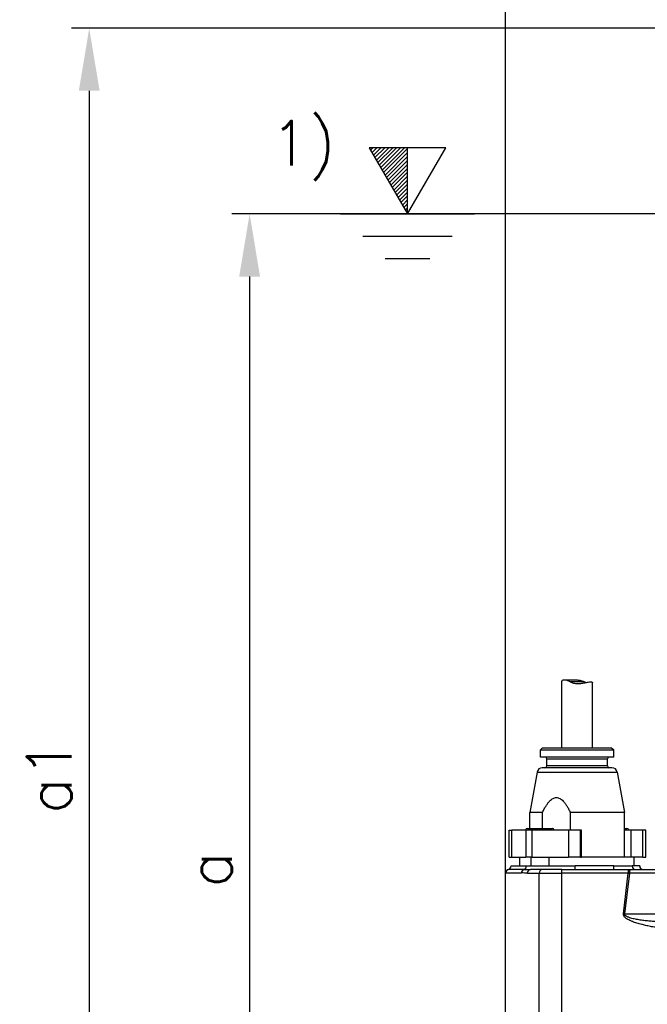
# Model space of a CAD drawing. Header units: millimetres. Extents: x 0 to 5940, y 0 to 4200.
# Tile 37 of 57: x 1805 to 2156, y 2465 to 3017. Entities that reach past the tile are written whole.
import ezdxf

# ---------------------------------------------------------------- set-up
doc = ezdxf.new("R2010")
doc.units = ezdxf.units.MM
doc.header["$LTSCALE"] = 50
doc.layers.get('DEFPOINTS').update_dxf_attribs({"linetype": 'CONTINUOUS'})
for name, color, linetype in [('02-LINIE-035', 2, 'CONTINUOUS'), ('06-MASSE1', 1, 'CONTINUOUS'), ('10-TEXT-025', 1, 'CONTINUOUS')]:
    doc.layers.add(name, color=color, linetype=linetype)
doc.styles.add('ACA_NORM', font='ROMANS.SHX')
doc.dimstyles.new('1-10', dxfattribs={"dimscale": 10, "dimtxt": 2.5, "dimasz": 3.5, "dimexe": 1, "dimexo": 0, "dimgap": 1, "dimtad": 1, "dimdec": 0, "dimzin": 0, "dimtxsty": 'ACA_NORM', "dimcen": 0, "dimadec": 0, "dimazin": 0, "dimtfac": 2.4, "dimtdec": 0, "dimtmove": 0, "dimatfit": 3, "dimfxl": 1, "dimtolj": 1, "dimtzin": 0, "dimarcsym": 0})

# ---------------------------------------------------------------- blocks, each defined once
blk = doc.blocks.new('*D9')
at = {"layer": '06-MASSE1', "color": 0, "lineweight": -2}
for p, q in [((2231.46, 2907.76), (1923.55, 2907.76)), ((1933.55, 2872.76), (1933.55, 2208.76)), ((2146.83, 2173.76), (1923.55, 2173.76))]:
    blk.add_line(p, q, dxfattribs=at)
at = {"layer": '06-MASSE1', "color": 0}
for points in [[(1927.71, 2872.76), (1939.38, 2872.76), (1933.55, 2907.76)], [(1927.71, 2208.76), (1939.38, 2208.76), (1933.55, 2173.76)]]:
    blk.add_solid(points, dxfattribs=at)
at = {"layer": 'DEFPOINTS', "color": 0}
for p in [(2231.46, 2907.76), (1933.55, 2173.76), (2146.83, 2173.76)]:
    blk.add_point(p, dxfattribs=at)
at = {"layer": '06-MASSE1', "color": 0, "insert": (1911.05, 2540.76), "char_height": 25, "attachment_point": 5, "rotation": 90, "style": 'ACA_NORM'}
blk.add_mtext('\\A1;a', dxfattribs=at)
blk = doc.blocks.new('*D10')
at = {"layer": '06-MASSE1', "color": 0, "lineweight": -2}
for p, q in [((2273.88, 3011.76), (1833.77, 3011.76)), ((1843.77, 2976.76), (1843.77, 2208.76)), ((2146.83, 2173.76), (1833.77, 2173.76))]:
    blk.add_line(p, q, dxfattribs=at)
at = {"layer": '06-MASSE1', "color": 0}
for points in [[(1837.94, 2976.76), (1849.6, 2976.76), (1843.77, 3011.76)], [(1837.94, 2208.76), (1849.6, 2208.76), (1843.77, 2173.76)]]:
    blk.add_solid(points, dxfattribs=at)
at = {"layer": 'DEFPOINTS', "color": 0}
for p in [(2273.88, 3011.76), (1843.77, 2173.76), (2146.83, 2173.76)]:
    blk.add_point(p, dxfattribs=at)
at = {"layer": '06-MASSE1', "color": 0, "insert": (1821.27, 2592.76), "char_height": 25, "attachment_point": 5, "rotation": 90, "style": 'ACA_NORM'}
blk.add_mtext('\\A1;a1', dxfattribs=at)
blk = doc.blocks.new('*D6')
at = {"layer": '06-MASSE1', "color": 0, "lineweight": -2}
for p, q in [((2076.83, 2430.59), (2076.83, 3126.84)), ((2667.84, 2426.76), (2667.84, 3126.84)), ((2632.84, 3116.84), (2111.83, 3116.84))]:
    blk.add_line(p, q, dxfattribs=at)
at = {"layer": '06-MASSE1', "color": 0}
for points in [[(2111.83, 3122.67), (2111.83, 3111.01), (2076.83, 3116.84)], [(2632.84, 3122.67), (2632.84, 3111.01), (2667.84, 3116.84)]]:
    blk.add_solid(points, dxfattribs=at)
at = {"layer": 'DEFPOINTS', "color": 0}
for p in [(2076.83, 3116.84), (2076.83, 2430.59), (2667.84, 2426.76)]:
    blk.add_point(p, dxfattribs=at)
at = {"layer": '06-MASSE1', "color": 0, "insert": (2372.34, 3139.34), "char_height": 25, "attachment_point": 5, "style": 'ACA_NORM'}
blk.add_mtext('\\A1;590', dxfattribs=at)

msp = doc.modelspace()

# ---------------------------------------------------------------- linework, layer by layer
at = {"layer": '02-LINIE-035'}
for p, q in [((2108.28, 2608.76), (2108.28, 2646.3)), ((2109.61, 2646.89), (2116.48, 2646.89)), ((2120.8, 2645.89), (2112.87, 2645.89)), ((2125.38, 2608.76), (2125.38, 2645.47)), ((2097.33, 2608.76), (2096.33, 2607.76)), ((2096.33, 2607.76), (2137.33, 2607.76)), ((2096.33, 2603.76), (2096.33, 2607.76)), ((2136.33, 2608.76), (2097.33, 2608.76)), ((2136.33, 2608.76), (2137.33, 2607.76)), ((2137.33, 2603.76), (2137.33, 2607.76)), ((2137.33, 2603.76), (2096.33, 2603.76)), ((2099.83, 2602.76), (2133.83, 2602.76)), ((2099.83, 2598.76), (2099.83, 2602.76)), ((2133.83, 2598.76), (2133.83, 2602.76)), ((2136.32, 2597.76), (2097.34, 2597.76)), ((2133.83, 2598.76), (2099.83, 2598.76)), ((2094.39, 2595.29), (2090.33, 2572.76)), ((2094.39, 2595.29), (2139.28, 2595.29)), ((2139.28, 2595.29), (2143.33, 2572.76)), ((2097.45, 2572.76), (2090.33, 2572.76)), ((2090.33, 2563.76), (2090.33, 2572.76)), ((2097.45, 2563.76), (2097.45, 2572.76)), ((2143.33, 2572.76), (2113.02, 2572.76)), ((2113.02, 2572.76), (2113.02, 2562.76)), ((2143.33, 2547.76), (2143.33, 2572.76)), ((2088.96, 2563.76), (2102.96, 2563.76)), ((2143.33, 2563.76), (2144.7, 2563.76)), ((2078.7, 2562.76), (2080.27, 2562.76)), ((2078.7, 2547.76), (2078.7, 2562.76)), ((2080.27, 2547.76), (2080.27, 2562.76)), ((2088.15, 2562.76), (2080.27, 2562.76)), ((2091.66, 2562.76), (2088.15, 2562.76)), ((2088.15, 2562.76), (2088.15, 2547.76)), ((2091.66, 2547.76), (2091.66, 2562.76)), ((2111.91, 2562.76), (2091.66, 2562.76)), ((2118.63, 2562.76), (2111.91, 2562.76)), ((2111.91, 2562.76), (2111.91, 2547.76)), ((2118.63, 2547.76), (2118.63, 2562.76)), ((2119.2, 2562.76), (2118.63, 2562.76)), ((2119.2, 2547.76), (2119.2, 2562.76)), ((2146.93, 2562.76), (2143.33, 2562.76)), ((2153.65, 2562.76), (2146.93, 2562.76)), ((2146.93, 2562.76), (2146.93, 2547.76)), ((2153.65, 2547.76), (2153.65, 2562.76)), ((2155.36, 2562.76), (2153.65, 2562.76)), ((2155.36, 2547.76), (2155.36, 2562.76)), ((2078.7, 2547.76), (2080.27, 2547.76)), ((2080.27, 2547.76), (2088.15, 2547.76)), ((2084.83, 2542.76), (2084.83, 2547.76)), ((2091.66, 2547.76), (2088.15, 2547.76)), ((2090.96, 2547.76), (2090.96, 2542.76)), ((2091.66, 2547.76), (2111.91, 2547.76)), ((2100.96, 2547.76), (2100.96, 2542.76)), ((2118.63, 2547.76), (2111.91, 2547.76)), ((2118.63, 2547.76), (2119.2, 2547.76)), ((2148.83, 2547.76), (2119.2, 2547.76)), ((2148.83, 2542.76), (2148.83, 2547.76)), ((2153.65, 2547.76), (2148.83, 2547.76)), ((2153.65, 2547.76), (2155.36, 2547.76)), ((2079.83, 2542.76), (2088.49, 2542.76)), ((2088.49, 2542.76), (2115.68, 2542.76)), ((2137.31, 2542.76), (2115.68, 2542.76)), ((2137.31, 2542.76), (2147.6, 2542.76)), ((2151.8, 2542.76), (2147.6, 2542.76)), ((2151.83, 2542.76), (2151.8, 2542.76)), ((2076.83, 2538.89), (2085.67, 2538.89)), ((2076.83, 2430.59), (2076.83, 2538.89)), ((2087.08, 2540.83), (2078.33, 2540.83)), ((2088.98, 2538.76), (2095.55, 2538.76)), ((2097.3, 2540.76), (2090.82, 2540.76)), ((2095.55, 2430.57), (2095.55, 2538.76)), ((2095.55, 2538.76), (2108.15, 2538.76)), ((2108.22, 2540.76), (2097.3, 2540.76)), ((2108.15, 2538.76), (2108.15, 2430.37)), ((2145.39, 2538.76), (2108.15, 2538.76)), ((2108.22, 2540.76), (2145.46, 2540.76)), ((2142.74, 2515.97), (2145.39, 2538.76)), ((2146.08, 2538.81), (2143.41, 2515.89)), ((2145.46, 2540.76), (2146.59, 2540.76)), ((2196.68, 2538.81), (2146.08, 2538.81)), ((2146.59, 2540.76), (2191.87, 2540.76)), ((2143.41, 2515.89), (2204.59, 2515.89))]:
    msp.add_line(p, q, dxfattribs=at)
for centre, radius, start, end in [((2098.83, 2602.76), 1, 0, 90), ((2134.83, 2602.76), 1, 90, 180), ((2097.34, 2594.76), 3, 90, 169.796), ((2098.83, 2598.76), 1, 270, 0), ((2134.83, 2598.76), 1, 180, 270), ((2136.32, 2594.76), 3, 10.204, 90), ((2088.96, 2562.76), 1, 90, 180), ((2102.96, 2562.76), 1, 0, 90), ((2144.7, 2562.76), 1, 0, 90), ((2077.83, 2542.76), 2, 284.4775, 0), ((2153.83, 2542.76), 2, 180, 270), ((2078.83, 2538.89), 2, 104.4775, 180)]:
    msp.add_arc(centre, radius, start, end, dxfattribs=at)
for centre, major_axis, ratio, start_param, end_param in [((2086.61, 2542.76), (0, -2), 0.9411, 0.25268, 1.570796), ((2115.61, 2542.76), (0, -2), 0.034899, 0, 1.570796), ((2137.24, 2542.76), (0, -2), 0.034899, 0, 1.570796), ((2149.59, 2542.76), (0, -2), 0.994124, 4.712389, 6.283185), ((2153.79, 2542.76), (0, -2), 0.994124, 4.712389, 6.283185), ((2087.55, 2538.89), (0, 2), 0.9411, 0.25268, 1.570796), ((2090.82, 2538.76), (0, 2), 0.919003, 0, 1.570796), ((2097.3, 2538.76), (0, 2), 0.87525, 0, 1.570796), ((2108.22, 2538.76), (0, 2), 0.034899, 0, 1.570796), ((2145.46, 2538.76), (0, 2), 0.034899, 0, 1.570796), ((2145.28, 2538.76), (3.05, 0.23), 0.002593, 4.746559, 4.974931), ((2146.59, 2538.76), (0, 2), 0.258819, 0, 1.544616), ((2142.63, 2515.97), (2.98, -0.35), 0.004035, 1.307751, 1.536124)]:
    msp.add_ellipse(centre, major_axis=major_axis, ratio=ratio, start_param=start_param, end_param=end_param, dxfattribs=at)
for points, knots in [([(2112.87, 2645.89), (2112.47, 2646.11), (2112.06, 2646.3), (2111.04, 2646.69), (2110.45, 2646.83), (2109.53, 2646.91), (2109.12, 2646.87), (2108.55, 2646.69), (2108.37, 2646.55), (2108.29, 2646.38), (2108.28, 2646.34), (2108.28, 2646.3)], [5.831266, 5.831266, 5.831266, 5.831266, 5.9754167, 5.9754167, 6.2084341, 6.2084341, 6.4372341, 6.4372341, 6.6660342, 6.6660342, 6.7362958, 6.7362958, 6.7362958, 6.7362958]), ([(2112.87, 2645.89), (2113.27, 2645.66), (2113.71, 2645.47), (2114.93, 2645.08), (2115.75, 2644.95), (2117.29, 2644.86), (2118.11, 2644.9), (2119.7, 2645.08), (2120.45, 2645.22), (2121.76, 2645.48), (2122.42, 2645.62), (2123.57, 2645.83), (2124.05, 2645.89), (2124.76, 2645.89), (2125.05, 2645.83), (2125.33, 2645.65), (2125.38, 2645.56), (2125.38, 2645.47)], [1.409341, 1.409341, 1.409341, 1.409341, 1.553492, 1.553492, 1.786509, 1.786509, 2.015309, 2.015309, 2.244109, 2.244109, 2.475329, 2.475329, 2.706549, 2.706549, 2.937769, 2.937769, 3.098727, 3.098727, 3.098727, 3.098727]), ([(2116.48, 2646.88), (2116.7, 2646.89), (2116.92, 2646.88), (2117.91, 2646.83), (2118.74, 2646.69), (2119.96, 2646.3), (2120.4, 2646.11), (2120.8, 2645.89)], [7.9837111, 7.9837111, 7.9837111, 7.9837111, 8.0485134, 8.0485134, 8.2815308, 8.2815308, 8.4256815, 8.4256815, 8.4256815, 8.4256815]), ([(2088.98, 2538.76), (2087.92, 2538.76), (2086.92, 2538.87), (2085.99, 2538.89), (2085.88, 2538.89), (2085.77, 2538.89), (2085.67, 2538.89)], [0, 0, 0, 0, 0.89649, 0.89649, 0.89649, 1, 1, 1, 1]), ([(2186.92, 2505.76), (2185.09, 2505.76), (2183.16, 2505.82), (2181.14, 2505.92), (2179.54, 2506.01), (2177.9, 2506.13), (2176.19, 2506.28), (2175.94, 2506.3), (2175.65, 2506.33), (2175.42, 2506.35), (2173.57, 2506.52), (2171.64, 2506.74), (2169.75, 2506.98), (2168.8, 2507.1), (2167.86, 2507.22), (2166.92, 2507.36), (2165.98, 2507.49), (2165.1, 2507.62), (2164.12, 2507.78), (2162.4, 2508.05), (2160.77, 2508.34), (2159.2, 2508.64), (2158.98, 2508.68), (2158.79, 2508.72), (2158.53, 2508.77), (2157.57, 2508.96), (2156.64, 2509.15), (2155.76, 2509.34), (2154.9, 2509.53), (2154.09, 2509.73), (2153.32, 2509.92), (2153.21, 2509.95), (2153.14, 2509.96), (2153, 2510), (2152.02, 2510.25), (2151.11, 2510.51), (2150.27, 2510.76), (2149.39, 2511.04), (2148.58, 2511.31), (2147.86, 2511.59), (2147.76, 2511.63), (2147.71, 2511.65), (2147.58, 2511.7), (2147.1, 2511.89), (2146.66, 2512.08), (2146.25, 2512.27), (2145.88, 2512.45), (2145.54, 2512.63), (2145.23, 2512.8), (2145.14, 2512.86), (2145.08, 2512.89), (2144.96, 2512.97), (2144.73, 2513.1), (2144.52, 2513.24), (2144.33, 2513.38), (2144.2, 2513.47), (2144.09, 2513.56), (2143.98, 2513.65), (2143.89, 2513.73), (2143.83, 2513.78), (2143.71, 2513.89), (2143.61, 2513.99), (2143.51, 2514.09), (2143.42, 2514.19), (2143.34, 2514.28), (2143.26, 2514.37), (2143.2, 2514.46), (2143.19, 2514.48), (2143.18, 2514.48), (2143.17, 2514.49), (2143.17, 2514.5), (2143.16, 2514.52), (2143.14, 2514.55), (2143.09, 2514.62), (2143.04, 2514.69), (2143, 2514.76), (2142.96, 2514.84), (2142.92, 2514.93), (2142.88, 2515.01), (2142.84, 2515.12), (2142.8, 2515.23), (2142.77, 2515.34), (2142.76, 2515.42), (2142.74, 2515.49), (2142.74, 2515.57), (2142.73, 2515.62), (2142.73, 2515.67), (2142.73, 2515.72), (2142.73, 2515.76), (2142.73, 2515.79), (2142.73, 2515.82), (2142.73, 2515.87), (2142.73, 2515.92), (2142.74, 2515.97)], [0, 0, 0, 0, 0.131077, 0.131077, 0.131077, 0.234375, 0.234375, 0.234375, 0.25, 0.25, 0.25, 0.375, 0.375, 0.375, 0.4375, 0.4375, 0.4375, 0.5, 0.5, 0.5, 0.609375, 0.609375, 0.609375, 0.625, 0.625, 0.625, 0.684441, 0.684441, 0.684441, 0.742188, 0.742188, 0.742188, 0.75, 0.75, 0.75, 0.807154, 0.807154, 0.807154, 0.867187, 0.867187, 0.867187, 0.875, 0.875, 0.875, 0.903643, 0.903643, 0.903643, 0.929687, 0.929687, 0.929687, 0.9375, 0.9375, 0.9375, 0.951828, 0.951828, 0.951828, 0.960937, 0.960937, 0.960937, 0.96875, 0.96875, 0.96875, 0.975915, 0.975915, 0.975915, 0.982422, 0.982422, 0.982422, 0.983398, 0.983398, 0.983398, 0.984375, 0.984375, 0.984375, 0.986733, 0.986733, 0.986733, 0.989521, 0.989521, 0.989521, 0.993125, 0.993125, 0.993125, 0.995619, 0.995619, 0.995619, 0.99731, 0.99731, 0.99731, 0.998419, 0.998419, 0.998419, 1, 1, 1, 1]), ([(2186.75, 2510.76), (2184.86, 2510.76), (2182.99, 2510.78), (2179.25, 2510.82), (2177.39, 2510.86), (2173.68, 2510.95), (2171.83, 2511), (2168.14, 2511.14), (2166.3, 2511.22), (2162.62, 2511.43), (2160.79, 2511.55), (2158.04, 2511.79), (2157.13, 2511.87), (2155.31, 2512.07), (2154.41, 2512.17), (2152.6, 2512.42), (2151.71, 2512.55), (2149.92, 2512.86), (2149.03, 2513.04), (2147.72, 2513.35), (2147.29, 2513.47), (2146.43, 2513.72), (2146, 2513.86), (2145.38, 2514.1), (2145.17, 2514.18), (2144.76, 2514.37), (2144.56, 2514.47), (2144.27, 2514.65), (2144.17, 2514.71), (2143.98, 2514.85), (2143.89, 2514.92), (2143.76, 2515.04), (2143.71, 2515.09), (2143.63, 2515.18), (2143.59, 2515.24), (2143.51, 2515.35), (2143.48, 2515.42), (2143.43, 2515.54), (2143.42, 2515.58), (2143.4, 2515.67), (2143.4, 2515.7), (2143.4, 2515.76), (2143.4, 2515.78), (2143.4, 2515.83), (2143.4, 2515.85), (2143.41, 2515.89)], [0, 0, 0, 0, 0.125, 0.125, 0.25, 0.25, 0.375, 0.375, 0.5, 0.5, 0.625, 0.625, 0.6875, 0.6875, 0.75, 0.75, 0.8125, 0.8125, 0.875, 0.875, 0.90625, 0.90625, 0.9375, 0.9375, 0.953125, 0.953125, 0.96875, 0.96875, 0.976562, 0.976562, 0.984375, 0.984375, 0.988281, 0.988281, 0.992188, 0.992188, 0.996094, 0.996094, 0.998047, 0.998047, 0.999023, 0.999023, 0.999512, 0.999512, 1, 1, 1, 1])]:
    msp.add_open_spline(points, degree=3, knots=knots, dxfattribs=at)
for points in [[(2121.66, 2645.46), (2121.37, 2645.58), (2121.08, 2645.73), (2120.8, 2645.89)], [(2087.08, 2540.83), (2088.09, 2540.83), (2089.35, 2540.76), (2090.82, 2540.76)]]:
    msp.add_open_spline(points, degree=3, dxfattribs=at)
msp.add_rational_spline([(2097.45, 2572.76), (2105.24, 2588.96), (2113.02, 2572.76)], [1.09087378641, 1.15632621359, 1.09087378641], degree=2, dxfattribs=at)
at = {"layer": '10-TEXT-025'}
for p, q in [((2000.49, 2944.89), (2021.92, 2907.76)), ((2021.92, 2944.89), (2000.49, 2944.89)), ((2001.24, 2943.58), (2002.56, 2944.89)), ((2002.05, 2942.17), (2004.77, 2944.89)), ((2002.86, 2940.77), (2006.97, 2944.89)), ((2003.67, 2939.37), (2009.18, 2944.89)), ((2004.48, 2937.97), (2011.39, 2944.89)), ((2005.29, 2936.57), (2013.6, 2944.89)), ((2006.1, 2935.17), (2015.81, 2944.89)), ((2006.91, 2933.77), (2018.02, 2944.89)), ((2007.71, 2932.37), (2020.23, 2944.89)), ((2008.52, 2930.97), (2021.92, 2944.36)), ((2021.92, 2907.76), (2043.35, 2944.89)), ((2043.35, 2944.89), (2021.92, 2944.89)), ((2021.92, 2907.76), (2021.92, 2944.89)), ((2009.33, 2929.57), (2021.92, 2942.15)), ((2010.14, 2928.17), (2021.92, 2939.95)), ((2010.95, 2926.76), (2021.92, 2937.74)), ((2011.76, 2925.36), (2021.92, 2935.53)), ((2012.57, 2923.96), (2021.92, 2933.32)), ((2013.38, 2922.56), (2021.92, 2931.11)), ((2014.18, 2921.16), (2021.92, 2928.9)), ((2014.99, 2919.76), (2021.92, 2926.69)), ((2015.8, 2918.36), (2021.92, 2924.48)), ((2016.61, 2916.96), (2021.92, 2922.27)), ((2017.42, 2915.56), (2021.92, 2920.06)), ((2018.23, 2914.16), (2021.92, 2917.85)), ((2019.04, 2912.76), (2021.92, 2915.64)), ((2019.85, 2911.35), (2021.92, 2913.43)), ((2020.66, 2909.95), (2021.92, 2911.22)), ((1984.42, 2907.76), (2059.42, 2907.76)), ((2021.46, 2908.55), (2021.92, 2909.01)), ((1996.92, 2895.26), (2046.92, 2895.26)), ((2009.42, 2882.76), (2034.42, 2882.76))]:
    msp.add_line(p, q, dxfattribs=at)

# ---------------------------------------------------------------- texts
at = {"layer": '10-TEXT-025', "style": 'ACA_NORM'}
msp.add_text('1)', height=25, dxfattribs=at).set_placement((1945.24, 2934.83))

# ---------------------------------------------------------------- dimensions: what is measured, and where the dimension line sits
at = {"layer": '06-MASSE1'}
dim = msp.add_linear_dim(base=(2076.83, 3116.84), p1=(2667.84, 2426.76), p2=(2076.83, 2430.59), dimstyle='1-10', override={"dimrnd": 5}, dxfattribs=at)
dim.commit()
dim.dimension.update_dxf_attribs({"geometry": '*D6', "text_midpoint": (2372.34, 3139.34)})
for base, p1, text, picture, middle in [((1843.77, 2173.76), (2273.88, 3011.76), 'a1', '*D10', (1821.27, 2592.76)), ((1933.55, 2173.76), (2231.46, 2907.76), 'a', '*D9', (1911.05, 2540.76))]:
    dim = msp.add_linear_dim(base=base, p1=p1, p2=(2146.83, 2173.76), angle=90, text=text, dimstyle='1-10', override={"dimrnd": 10}, dxfattribs=at)
    dim.commit()
    dim.dimension.update_dxf_attribs({"geometry": picture, "text_midpoint": middle})

doc.saveas('drawing.dxf')
